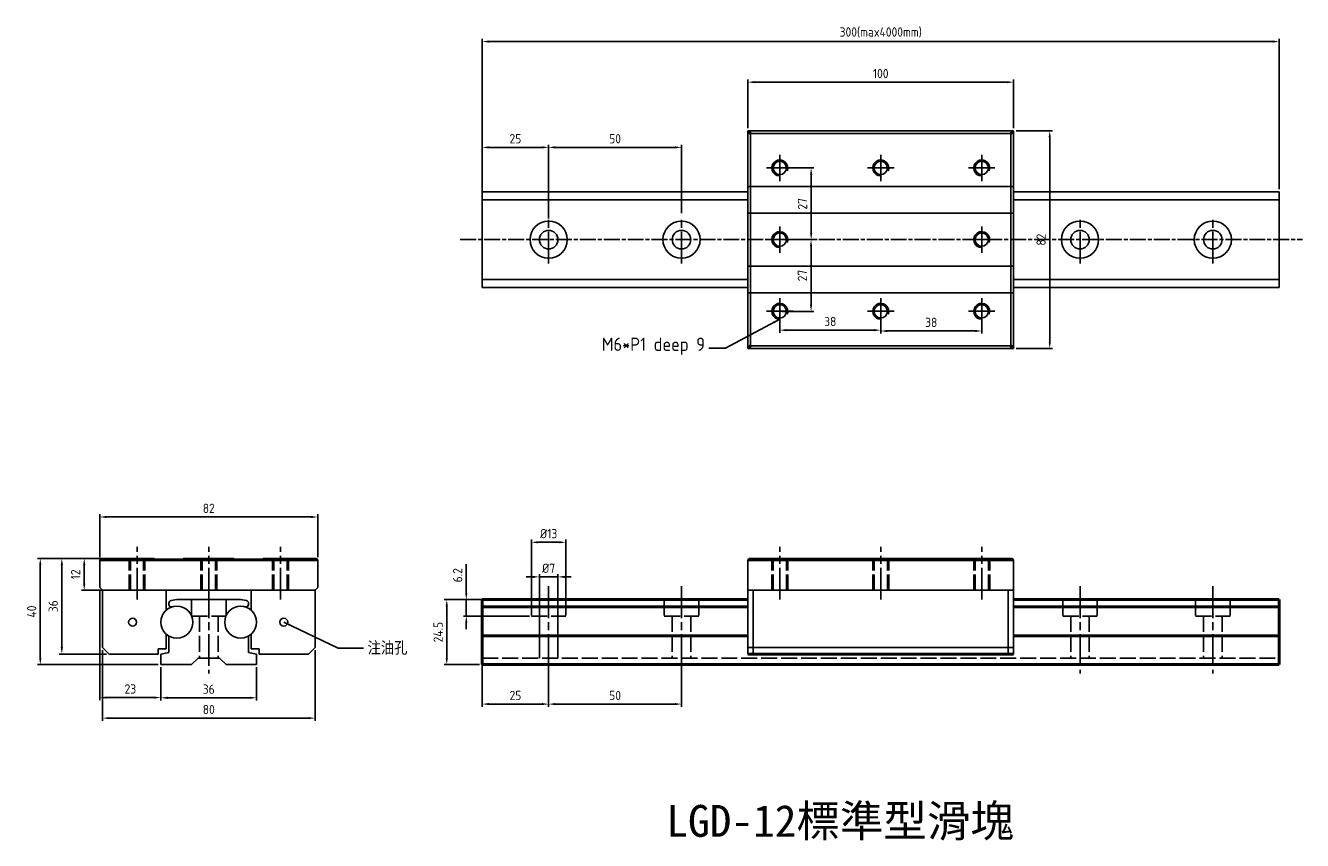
# Model space of a CAD drawing. Header units: millimetres. Extents: x 1293 to 1773, y 461 to 768.
import ezdxf

# ---------------------------------------------------------------- set-up
doc = ezdxf.new("R2010")
doc.units = ezdxf.units.MM
for name, pattern in [('AM_ISO02W050', [7.5, 6, -1.5]), ('AM_ISO08W050', [18, 12, -1.5, 3, -1.5]), ('AM_ISO08W050x2', [9, 6, -0.75, 1.5, -0.75])]:
    doc.linetypes.add(name, pattern=pattern)
for name, color, linetype, lineweight in [('AM_0', 7, 'Continuous', 50), ('AM_3', 6, 'AM_ISO02W050', 25), ('AM_4', 3, 'Continuous', 25), ('AM_5', 3, 'Continuous', 25), ('AM_7', 4, 'AM_ISO08W050', 25)]:
    doc.layers.add(name, color=color, linetype=linetype, lineweight=lineweight)
doc.styles.add('ACISOTS', font='isocp.shx', dxfattribs={"height": 1, "bigfont": 'chineset.shx'})
doc.styles.get("Standard").update_dxf_attribs({"font": 'ISOCP.SHX', "bigfont": 'CHINESET.SHX'})
doc.dimstyles.new('AM_ISO', dxfattribs={"dimtxt": 3.5, "dimasz": 2.5, "dimexe": 1, "dimexo": 1, "dimgap": 1.5, "dimtad": 1, "dimdsep": 46, "dimtxsty": 'Standard', "dimcen": 0, "dimclrd": 256, "dimclre": 256, "dimclrt": 2, "dimadec": 0, "dimazin": 2, "dimtp": 0.1, "dimtm": 0.1, "dimtfac": 0.71, "dimtdec": 3, "dimtmove": 0, "dimatfit": 3, "dimfxl": 0, "dimlwd": -1, "dimlwe": -1, "dimarcsym": 0})
doc.dimstyles.new('AM_ISO$7', dxfattribs={"dimtxt": 5, "dimasz": 2.5, "dimexe": 1, "dimexo": 1, "dimgap": 1.5, "dimtad": 1, "dimdsep": 46, "dimtxsty": 'Standard', "dimcen": 0, "dimclrd": 256, "dimclre": 256, "dimclrt": 2, "dimadec": 0, "dimazin": 2, "dimtp": 0.1, "dimtm": 0.1, "dimtfac": 0.71, "dimtdec": 3, "dimtmove": 0, "dimatfit": 3, "dimfxl": 0, "dimlwd": -1, "dimlwe": -1, "dimarcsym": 0})

# ---------------------------------------------------------------- blocks, each defined once
blk = doc.blocks.new('*D2')
at = {"layer": 'AM_5'}
for p, q in [((1464.44, 706.12), (1464.44, 762.73)), ((1466.94, 761.73), (1761.94, 761.73)), ((1764.44, 706.12), (1764.44, 762.73))]:
    blk.add_line(p, q, dxfattribs=at)
for points in [[(1466.94, 762.14), (1466.94, 761.31), (1464.44, 761.73)], [(1761.94, 762.14), (1761.94, 761.31), (1764.44, 761.73)]]:
    blk.add_solid(points, dxfattribs=at)
at = {"layer": 'Defpoints', "color": 0}
for p in [(1764.44, 761.73), (1464.44, 705.12), (1764.44, 705.12)]:
    blk.add_point(p, dxfattribs=at)
at = {"layer": 'AM_5', "color": 2, "insert": (1614.44, 765.15), "char_height": 3.5, "attachment_point": 5}
blk.add_mtext('300(max4000mm)', dxfattribs=at)
blk = doc.blocks.new('*D3')
at = {"layer": 'AM_5'}
for p, q in [((1564.44, 729.12), (1564.44, 747.42)), ((1566.94, 746.42), (1661.94, 746.42)), ((1664.44, 729.12), (1664.44, 747.42))]:
    blk.add_line(p, q, dxfattribs=at)
for points in [[(1566.94, 746.84), (1566.94, 746.01), (1564.44, 746.42)], [(1661.94, 746.84), (1661.94, 746.01), (1664.44, 746.42)]]:
    blk.add_solid(points, dxfattribs=at)
at = {"layer": 'Defpoints', "color": 0}
for p in [(1664.44, 746.42), (1564.44, 728.12), (1664.44, 728.12)]:
    blk.add_point(p, dxfattribs=at)
at = {"layer": 'AM_5', "color": 2, "insert": (1614.44, 749.67), "char_height": 3.5, "attachment_point": 5}
blk.add_mtext('100', dxfattribs=at)
blk = doc.blocks.new('*D4')
at = {"layer": 'AM_5'}
for p, q in [((1464.44, 703.12), (1464.44, 722.87)), ((1466.94, 721.87), (1486.94, 721.87)), ((1489.44, 695.12), (1489.44, 722.87))]:
    blk.add_line(p, q, dxfattribs=at)
for points in [[(1466.94, 722.28), (1466.94, 721.45), (1464.44, 721.87)], [(1486.94, 722.28), (1486.94, 721.45), (1489.44, 721.87)]]:
    blk.add_solid(points, dxfattribs=at)
at = {"layer": 'Defpoints', "color": 0}
for p in [(1489.44, 721.87), (1464.44, 702.12), (1489.44, 694.12)]:
    blk.add_point(p, dxfattribs=at)
at = {"layer": 'AM_5', "color": 2, "insert": (1476.94, 725.12), "char_height": 3.5, "attachment_point": 5}
blk.add_mtext('25', dxfattribs=at)
blk = doc.blocks.new('*D5')
at = {"layer": 'AM_5'}
for p, q in [((1489.44, 697.12), (1489.44, 722.87)), ((1491.94, 721.87), (1536.94, 721.87)), ((1539.44, 697.12), (1539.44, 722.87))]:
    blk.add_line(p, q, dxfattribs=at)
for points in [[(1491.94, 722.28), (1491.94, 721.45), (1489.44, 721.87)], [(1536.94, 722.28), (1536.94, 721.45), (1539.44, 721.87)]]:
    blk.add_solid(points, dxfattribs=at)
at = {"layer": 'Defpoints', "color": 0}
for p in [(1539.44, 721.87), (1489.44, 696.12), (1539.44, 696.12)]:
    blk.add_point(p, dxfattribs=at)
at = {"layer": 'AM_5', "color": 2, "insert": (1514.44, 725.12), "char_height": 3.5, "attachment_point": 5}
blk.add_mtext('50', dxfattribs=at)
blk = doc.blocks.new('*D6')
at = {"layer": 'AM_5'}
for p, q in [((1577.44, 714.12), (1589.25, 714.12)), ((1588.25, 711.62), (1588.25, 689.62)), ((1577.44, 687.12), (1589.25, 687.12))]:
    blk.add_line(p, q, dxfattribs=at)
for points in [[(1587.84, 711.62), (1588.67, 711.62), (1588.25, 714.12)], [(1587.84, 689.62), (1588.67, 689.62), (1588.25, 687.12)]]:
    blk.add_solid(points, dxfattribs=at)
at = {"layer": 'Defpoints', "color": 0}
for p in [(1576.44, 714.12), (1576.44, 687.12), (1588.25, 687.12)]:
    blk.add_point(p, dxfattribs=at)
at = {"layer": 'AM_5', "color": 2, "insert": (1585, 700.62), "char_height": 3.5, "attachment_point": 5, "rotation": 90}
blk.add_mtext('27', dxfattribs=at)
blk = doc.blocks.new('*D7')
at = {"layer": 'AM_5'}
for p, q in [((1577.44, 687.12), (1589.21, 687.12)), ((1588.21, 684.62), (1588.21, 662.62)), ((1577.44, 660.12), (1589.21, 660.12))]:
    blk.add_line(p, q, dxfattribs=at)
for points in [[(1587.8, 684.62), (1588.63, 684.62), (1588.21, 687.12)], [(1587.8, 662.62), (1588.63, 662.62), (1588.21, 660.12)]]:
    blk.add_solid(points, dxfattribs=at)
at = {"layer": 'Defpoints', "color": 0}
for p in [(1576.44, 687.12), (1576.44, 660.12), (1588.21, 660.12)]:
    blk.add_point(p, dxfattribs=at)
at = {"layer": 'AM_5', "color": 2, "insert": (1584.96, 673.62), "char_height": 3.5, "attachment_point": 5, "rotation": 90}
blk.add_mtext('27', dxfattribs=at)
blk = doc.blocks.new('*D8')
at = {"layer": 'AM_5'}
for p, q in [((1576.44, 659.12), (1576.44, 652.03)), ((1614.44, 659.12), (1614.44, 652.03)), ((1578.94, 653.03), (1611.94, 653.03))]:
    blk.add_line(p, q, dxfattribs=at)
for points in [[(1578.94, 653.45), (1578.94, 652.61), (1576.44, 653.03)], [(1611.94, 653.45), (1611.94, 652.61), (1614.44, 653.03)]]:
    blk.add_solid(points, dxfattribs=at)
at = {"layer": 'Defpoints', "color": 0}
for p in [(1576.44, 660.12), (1614.44, 660.12), (1614.44, 653.03)]:
    blk.add_point(p, dxfattribs=at)
at = {"layer": 'AM_5', "color": 2, "insert": (1595.44, 656.28), "char_height": 3.5, "attachment_point": 5}
blk.add_mtext('38', dxfattribs=at)
blk = doc.blocks.new('*D9')
at = {"layer": 'AM_5'}
for p, q in [((1614.44, 659.12), (1614.44, 651.72)), ((1652.44, 659.12), (1652.44, 651.72)), ((1616.94, 652.72), (1649.94, 652.72))]:
    blk.add_line(p, q, dxfattribs=at)
for points in [[(1616.94, 653.13), (1616.94, 652.3), (1614.44, 652.72)], [(1649.94, 653.13), (1649.94, 652.3), (1652.44, 652.72)]]:
    blk.add_solid(points, dxfattribs=at)
at = {"layer": 'Defpoints', "color": 0}
for p in [(1614.44, 660.12), (1652.44, 660.12), (1652.44, 652.72)]:
    blk.add_point(p, dxfattribs=at)
at = {"layer": 'AM_5', "color": 2, "insert": (1633.44, 655.97), "char_height": 3.5, "attachment_point": 5}
blk.add_mtext('38', dxfattribs=at)
blk = doc.blocks.new('*D10')
at = {"layer": 'AM_5'}
for p, q in [((1320.01, 567.07), (1313.64, 567.07)), ((1314.64, 564.57), (1314.64, 557.57)), ((1324.45, 555.07), (1313.64, 555.07))]:
    blk.add_line(p, q, dxfattribs=at)
for points in [[(1314.22, 564.57), (1315.06, 564.57), (1314.64, 567.07)], [(1314.22, 557.57), (1315.06, 557.57), (1314.64, 555.07)]]:
    blk.add_solid(points, dxfattribs=at)
at = {"layer": 'Defpoints', "color": 0}
for p in [(1321.01, 567.07), (1314.64, 555.07), (1325.45, 555.07)]:
    blk.add_point(p, dxfattribs=at)
at = {"layer": 'AM_5', "color": 2, "insert": (1311.39, 561.07), "char_height": 3.5, "attachment_point": 5, "rotation": 90}
blk.add_mtext('12', dxfattribs=at)
blk = doc.blocks.new('*D11')
at = {"layer": 'AM_5'}
for p, q in [((1343.51, 526.07), (1343.51, 513.58)), ((1379.51, 526.07), (1379.51, 513.58)), ((1346.01, 514.58), (1377.01, 514.58))]:
    blk.add_line(p, q, dxfattribs=at)
for points in [[(1346.01, 515), (1346.01, 514.16), (1343.51, 514.58)], [(1377.01, 515), (1377.01, 514.16), (1379.51, 514.58)]]:
    blk.add_solid(points, dxfattribs=at)
at = {"layer": 'Defpoints', "color": 0}
for p in [(1343.51, 527.07), (1379.51, 527.07), (1379.51, 514.58)]:
    blk.add_point(p, dxfattribs=at)
at = {"layer": 'AM_5', "color": 2, "insert": (1361.51, 517.83), "char_height": 3.5, "attachment_point": 5}
blk.add_mtext('36', dxfattribs=at)
blk = doc.blocks.new('*D12')
at = {"layer": 'AM_5'}
for p, q in [((1320.01, 567.07), (1297.09, 567.07)), ((1298.09, 564.57), (1298.09, 529.57)), ((1342.51, 527.07), (1297.09, 527.07))]:
    blk.add_line(p, q, dxfattribs=at)
for points in [[(1297.68, 564.57), (1298.51, 564.57), (1298.09, 567.07)], [(1297.68, 529.57), (1298.51, 529.57), (1298.09, 527.07)]]:
    blk.add_solid(points, dxfattribs=at)
at = {"layer": 'Defpoints', "color": 0}
for p in [(1321.01, 567.07), (1298.09, 527.07), (1343.51, 527.07)]:
    blk.add_point(p, dxfattribs=at)
at = {"layer": 'AM_5', "color": 2, "insert": (1294.84, 547.07), "char_height": 3.5, "attachment_point": 5, "rotation": 90}
blk.add_mtext('40', dxfattribs=at)
blk = doc.blocks.new('*D13')
at = {"layer": 'AM_5'}
for p, q in [((1665.44, 728.12), (1679.05, 728.12)), ((1678.05, 725.62), (1678.05, 648.62)), ((1665.44, 646.12), (1679.05, 646.12))]:
    blk.add_line(p, q, dxfattribs=at)
for points in [[(1677.63, 725.62), (1678.46, 725.62), (1678.05, 728.12)], [(1677.63, 648.62), (1678.46, 648.62), (1678.05, 646.12)]]:
    blk.add_solid(points, dxfattribs=at)
at = {"layer": 'Defpoints', "color": 0}
for p in [(1664.44, 728.12), (1664.44, 646.12), (1678.05, 646.12)]:
    blk.add_point(p, dxfattribs=at)
at = {"layer": 'AM_5', "color": 2, "insert": (1674.8, 687.12), "char_height": 3.5, "attachment_point": 5, "rotation": 90}
blk.add_mtext('82', dxfattribs=at)
blk = doc.blocks.new('*D14')
at = {"layer": 'AM_5'}
for p, q in [((1320.51, 555.07), (1320.51, 513.66)), ((1343.51, 526.07), (1343.51, 513.66)), ((1323.01, 514.66), (1341.01, 514.66))]:
    blk.add_line(p, q, dxfattribs=at)
for points in [[(1323.01, 515.08), (1323.01, 514.25), (1320.51, 514.66)], [(1341.01, 515.08), (1341.01, 514.25), (1343.51, 514.66)]]:
    blk.add_solid(points, dxfattribs=at)
at = {"layer": 'Defpoints', "color": 0}
for p in [(1320.51, 556.07), (1343.51, 527.07), (1343.51, 514.66)]:
    blk.add_point(p, dxfattribs=at)
at = {"layer": 'AM_5', "color": 2, "insert": (1332.01, 517.91), "char_height": 3.5, "attachment_point": 5}
blk.add_mtext('23', dxfattribs=at)
blk = doc.blocks.new('*D15')
at = {"layer": 'AM_5'}
for p, q in [((1323.01, 567.07), (1305.2, 567.07)), ((1306.2, 533.57), (1306.2, 564.57)), ((1323.01, 531.07), (1305.2, 531.07))]:
    blk.add_line(p, q, dxfattribs=at)
for points in [[(1305.79, 564.57), (1306.62, 564.57), (1306.2, 567.07)], [(1305.79, 533.57), (1306.62, 533.57), (1306.2, 531.07)]]:
    blk.add_solid(points, dxfattribs=at)
at = {"layer": 'Defpoints', "color": 0}
for p in [(1306.2, 567.07), (1324.01, 567.07), (1324.01, 531.07)]:
    blk.add_point(p, dxfattribs=at)
at = {"layer": 'AM_5', "color": 2, "insert": (1302.95, 549.07), "char_height": 3.5, "attachment_point": 5, "rotation": 90}
blk.add_mtext('36', dxfattribs=at)
blk = doc.blocks.new('*D16')
at = {"layer": 'AM_5'}
for p, q in [((1321.51, 532.57), (1321.51, 505.92)), ((1401.51, 532.57), (1401.51, 505.92)), ((1324.01, 506.92), (1399.01, 506.92))]:
    blk.add_line(p, q, dxfattribs=at)
for points in [[(1324.01, 507.34), (1324.01, 506.51), (1321.51, 506.92)], [(1399.01, 507.34), (1399.01, 506.51), (1401.51, 506.92)]]:
    blk.add_solid(points, dxfattribs=at)
at = {"layer": 'Defpoints', "color": 0}
for p in [(1321.51, 533.57), (1401.51, 533.57), (1401.51, 506.92)]:
    blk.add_point(p, dxfattribs=at)
at = {"layer": 'AM_5', "color": 2, "insert": (1361.51, 510.17), "char_height": 3.5, "attachment_point": 5}
blk.add_mtext('80', dxfattribs=at)
blk = doc.blocks.new('*D17')
at = {"layer": 'AM_5'}
for p, q in [((1320.51, 567.57), (1320.51, 583.68)), ((1323.01, 582.68), (1400.01, 582.68)), ((1402.51, 567.57), (1402.51, 583.68))]:
    blk.add_line(p, q, dxfattribs=at)
for points in [[(1323.01, 583.09), (1323.01, 582.26), (1320.51, 582.68)], [(1400.01, 583.09), (1400.01, 582.26), (1402.51, 582.68)]]:
    blk.add_solid(points, dxfattribs=at)
at = {"layer": 'Defpoints', "color": 0}
for p in [(1402.51, 582.68), (1320.51, 566.57), (1402.51, 566.57)]:
    blk.add_point(p, dxfattribs=at)
at = {"layer": 'AM_5', "color": 2, "insert": (1361.51, 585.93), "char_height": 3.5, "attachment_point": 5}
blk.add_mtext('82', dxfattribs=at)
blk = doc.blocks.new('*D18')
at = {"layer": 'AM_5'}
for p, q in [((1463.44, 551.57), (1450.1, 551.57)), ((1451.1, 549.07), (1451.1, 529.57)), ((1463.44, 527.07), (1450.1, 527.07))]:
    blk.add_line(p, q, dxfattribs=at)
for points in [[(1450.68, 549.07), (1451.51, 549.07), (1451.1, 551.57)], [(1450.68, 529.57), (1451.51, 529.57), (1451.1, 527.07)]]:
    blk.add_solid(points, dxfattribs=at)
at = {"layer": 'Defpoints', "color": 0}
for p in [(1464.44, 551.57), (1451.1, 527.07), (1464.44, 527.07)]:
    blk.add_point(p, dxfattribs=at)
at = {"layer": 'AM_5', "color": 2, "insert": (1447.85, 539.32), "char_height": 3.5, "attachment_point": 5, "rotation": 90}
blk.add_mtext('24.5', dxfattribs=at)
blk = doc.blocks.new('*D19')
at = {"layer": 'AM_5'}
for p, q in [((1458.44, 554.07), (1458.44, 564.89)), ((1482.23, 551.57), (1457.44, 551.57)), ((1458.44, 545.37), (1458.44, 551.57)), ((1482.23, 545.37), (1457.44, 545.37)), ((1458.44, 542.87), (1458.44, 540.37))]:
    blk.add_line(p, q, dxfattribs=at)
for points in [[(1458.02, 554.07), (1458.85, 554.07), (1458.44, 551.57)], [(1458.02, 542.87), (1458.85, 542.87), (1458.44, 545.37)]]:
    blk.add_solid(points, dxfattribs=at)
at = {"layer": 'Defpoints', "color": 0}
for p in [(1458.44, 551.57), (1483.23, 551.57), (1483.23, 545.37)]:
    blk.add_point(p, dxfattribs=at)
at = {"layer": 'AM_5', "color": 2, "insert": (1455.19, 560.73), "char_height": 3.5, "attachment_point": 5, "rotation": 90}
blk.add_mtext('6.2', dxfattribs=at)
blk = doc.blocks.new('*D20')
at = {"layer": 'AM_5'}
for p, q in [((1482.94, 546.37), (1482.94, 574.16)), ((1485.44, 573.16), (1493.44, 573.16)), ((1495.94, 546.37), (1495.94, 574.16))]:
    blk.add_line(p, q, dxfattribs=at)
for points in [[(1485.44, 573.57), (1485.44, 572.74), (1482.94, 573.16)], [(1493.44, 573.57), (1493.44, 572.74), (1495.94, 573.16)]]:
    blk.add_solid(points, dxfattribs=at)
at = {"layer": 'Defpoints', "color": 0}
for p in [(1495.94, 573.16), (1482.94, 545.37), (1495.94, 545.37)]:
    blk.add_point(p, dxfattribs=at)
at = {"layer": 'AM_5', "color": 2, "insert": (1489.44, 576.41), "char_height": 3.5, "attachment_point": 5}
blk.add_mtext('%%c13', dxfattribs=at)
blk = doc.blocks.new('*D21')
at = {"layer": 'AM_5'}
for p, q in [((1483.44, 560.11), (1480.94, 560.11)), ((1485.94, 530.57), (1485.94, 561.11)), ((1485.94, 560.11), (1492.94, 560.11)), ((1492.94, 530.57), (1492.94, 561.11)), ((1495.44, 560.11), (1497.94, 560.11))]:
    blk.add_line(p, q, dxfattribs=at)
for points in [[(1483.44, 560.53), (1483.44, 559.7), (1485.94, 560.11)], [(1495.44, 560.53), (1495.44, 559.7), (1492.94, 560.11)]]:
    blk.add_solid(points, dxfattribs=at)
at = {"layer": 'Defpoints', "color": 0}
for p in [(1492.94, 560.11), (1485.94, 529.57), (1492.94, 529.57)]:
    blk.add_point(p, dxfattribs=at)
at = {"layer": 'AM_5', "color": 2, "insert": (1489.44, 563.36), "char_height": 3.5, "attachment_point": 5}
blk.add_mtext('%%c7', dxfattribs=at)
blk = doc.blocks.new('*D22')
at = {"layer": 'AM_5'}
for p, q in [((1464.44, 528.57), (1464.44, 511.21)), ((1489.44, 526.07), (1489.44, 511.21)), ((1466.94, 512.21), (1486.94, 512.21))]:
    blk.add_line(p, q, dxfattribs=at)
for points in [[(1466.94, 512.63), (1466.94, 511.8), (1464.44, 512.21)], [(1486.94, 512.63), (1486.94, 511.8), (1489.44, 512.21)]]:
    blk.add_solid(points, dxfattribs=at)
at = {"layer": 'Defpoints', "color": 0}
for p in [(1464.44, 529.57), (1489.44, 527.07), (1489.44, 512.21)]:
    blk.add_point(p, dxfattribs=at)
at = {"layer": 'AM_5', "color": 2, "insert": (1476.94, 515.46), "char_height": 3.5, "attachment_point": 5}
blk.add_mtext('25', dxfattribs=at)
blk = doc.blocks.new('*D23')
at = {"layer": 'AM_5'}
for p, q in [((1489.44, 528.57), (1489.44, 511.21)), ((1539.44, 528.57), (1539.44, 511.21)), ((1491.94, 512.21), (1536.94, 512.21))]:
    blk.add_line(p, q, dxfattribs=at)
for points in [[(1491.94, 512.63), (1491.94, 511.8), (1489.44, 512.21)], [(1536.94, 512.63), (1536.94, 511.8), (1539.44, 512.21)]]:
    blk.add_solid(points, dxfattribs=at)
at = {"layer": 'Defpoints', "color": 0}
for p in [(1489.44, 529.57), (1539.44, 529.57), (1539.44, 512.21)]:
    blk.add_point(p, dxfattribs=at)
at = {"layer": 'AM_5', "color": 2, "insert": (1514.44, 515.46), "char_height": 3.5, "attachment_point": 5}
blk.add_mtext('50', dxfattribs=at)

msp = doc.modelspace()

# ---------------------------------------------------------------- linework, layer by layer
for p, q in [((1564.443, 646.125), (1564.443, 728.125)), ((1564.443, 728.125), (1664.443, 728.125)), ((1565.443, 727.125), (1663.443, 727.125)), ((1565.443, 647.125), (1565.443, 727.125)), ((1663.443, 647.125), (1663.443, 727.125)), ((1664.443, 646.125), (1664.443, 728.125)), ((1564.443, 707.125), (1664.443, 707.125)), ((1464.443, 669.125), (1464.443, 705.125)), ((1464.443, 705.125), (1564.443, 705.125)), ((1464.443, 702.125), (1564.443, 702.125)), ((1664.443, 705.125), (1764.443, 705.125)), ((1664.443, 702.125), (1764.443, 702.125)), ((1764.443, 669.125), (1764.443, 705.125)), ((1564.443, 697.125), (1664.443, 697.125)), ((1564.443, 677.125), (1664.443, 677.125)), ((1464.443, 672.125), (1564.443, 672.125)), ((1464.443, 669.125), (1564.443, 669.125)), ((1664.443, 672.125), (1764.443, 672.125)), ((1664.443, 669.125), (1764.443, 669.125)), ((1564.443, 667.125), (1664.443, 667.125)), ((1564.443, 646.125), (1664.443, 646.125)), ((1565.443, 647.125), (1663.443, 647.125)), ((1320.506, 566.567), (1321.006, 567.067)), ((1320.506, 556.067), (1320.506, 566.567)), ((1321.006, 567.067), (1341.006, 567.067)), ((1341.506, 566.567), (1341.006, 567.067)), ((1341.506, 566.567), (1351.506, 566.567)), ((1341.506, 566.567), (1341.506, 566.567)), ((1351.506, 566.567), (1352.006, 567.067)), ((1351.506, 566.567), (1351.506, 566.567)), ((1352.006, 567.067), (1371.006, 567.067)), ((1371.506, 566.567), (1371.006, 567.067)), ((1371.506, 566.567), (1371.506, 566.567)), ((1371.506, 566.567), (1381.506, 566.567)), ((1381.506, 566.567), (1382.006, 567.067)), ((1381.506, 566.567), (1381.506, 566.567)), ((1382.006, 567.067), (1402.006, 567.067)), ((1402.006, 567.067), (1402.506, 566.567)), ((1402.506, 556.067), (1402.506, 566.567)), ((1564.443, 566.567), (1564.943, 567.067)), ((1564.443, 566.567), (1564.443, 531.067)), ((1564.943, 567.067), (1663.943, 567.067)), ((1663.943, 567.067), (1664.443, 566.567)), ((1664.443, 566.567), (1664.443, 531.067)), ((1320.506, 556.067), (1321.506, 555.067)), ((1321.506, 533.567), (1321.506, 555.067)), ((1321.506, 555.067), (1401.506, 555.067)), ((1345.506, 555.067), (1345.506, 547.54)), ((1377.506, 555.067), (1377.506, 547.54)), ((1401.506, 555.067), (1402.506, 556.067)), ((1401.506, 533.567), (1401.506, 555.067)), ((1564.443, 555.067), (1664.443, 555.067)), ((1566.443, 555.067), (1566.443, 531.067)), ((1662.443, 555.067), (1662.443, 531.067)), ((1346.506, 550.199), (1346.506, 549.776)), ((1349.506, 551.567), (1347.332, 551.184)), ((1349.506, 551.567), (1373.506, 551.567)), ((1373.506, 551.567), (1375.679, 551.184)), ((1376.506, 550.199), (1376.506, 549.776)), ((1345.506, 538.595), (1345.506, 533.067)), ((1377.506, 538.595), (1377.506, 533.067)), ((1321.506, 533.567), (1324.006, 531.067)), ((1346.506, 537.871), (1346.506, 531.596)), ((1376.506, 537.871), (1376.506, 531.596)), ((1401.506, 533.567), (1399.006, 531.067)), ((1564.443, 533.567), (1664.443, 533.567)), ((1324.006, 531.067), (1342.506, 531.067)), ((1342.506, 533.067), (1345.506, 533.067)), ((1342.506, 533.067), (1342.506, 531.067)), ((1343.506, 531.067), (1346.506, 531.596)), ((1343.506, 531.067), (1343.506, 527.067)), ((1357.506, 529.567), (1355.006, 527.067)), ((1357.506, 529.567), (1365.506, 529.567)), ((1365.506, 529.567), (1368.006, 527.067)), ((1379.506, 531.067), (1376.506, 531.596)), ((1377.506, 533.067), (1380.506, 533.067)), ((1379.506, 531.067), (1379.506, 527.067)), ((1380.506, 533.067), (1380.506, 531.067)), ((1380.506, 531.067), (1399.006, 531.067)), ((1564.443, 531.067), (1664.443, 531.067)), ((1343.506, 527.067), (1355.006, 527.067)), ((1368.006, 527.067), (1379.506, 527.067))]:
    msp.add_line(p, q)
for centre, radius in [((1576.443, 714.125), 2.5), ((1614.443, 714.125), 2.5), ((1652.443, 714.125), 2.5), ((1489.443, 687.125), 7), ((1539.443, 687.125), 7), ((1689.443, 687.125), 7), ((1739.443, 687.125), 7), ((1489.443, 687.125), 3.5), ((1539.443, 687.125), 3.5), ((1576.443, 687.125), 2.5), ((1652.443, 687.125), 2.5), ((1689.443, 687.125), 3.5), ((1739.443, 687.125), 3.5), ((1576.443, 660.125), 2.5), ((1614.443, 660.125), 2.5), ((1652.443, 660.125), 2.5), ((1349.506, 543.067), 6), ((1373.506, 543.067), 6), ((1332.839, 543.067), 1.5), ((1389.756, 543.067), 1.5)]:
    msp.add_circle(centre, radius)
for centre, start, end in [((1347.506, 550.199), 100, 180), ((1347.506, 549.776), 180, 286.60155), ((1375.506, 549.776), 253.39845, 0), ((1375.506, 550.199), 0, 80)]:
    msp.add_arc(centre, 1, start, end)
at = {"layer": 'AM_0'}
for p, q in [((1565.443, 727.125), (1564.443, 728.125)), ((1663.443, 727.125), (1664.443, 728.125)), ((1565.443, 647.125), (1564.443, 646.125)), ((1663.443, 647.125), (1664.443, 646.125)), ((1320.506, 566.567), (1402.506, 566.567)), ((1564.443, 566.567), (1664.443, 566.567)), ((1464.443, 551.567), (1564.443, 551.567)), ((1464.443, 551.567), (1464.443, 527.067)), ((1464.443, 548.817), (1564.443, 548.817)), ((1664.443, 551.567), (1764.443, 551.567)), ((1664.443, 548.817), (1764.443, 548.817)), ((1764.443, 551.567), (1764.443, 527.067)), ((1464.443, 537.871), (1564.443, 537.871)), ((1664.443, 537.871), (1764.443, 537.871)), ((1564.443, 531.067), (1664.443, 531.067)), ((1464.443, 527.067), (1764.443, 527.067))]:
    msp.add_line(p, q, dxfattribs=at)
at = {"layer": 'AM_3'}
for p, q in [((1331.506, 555.067), (1331.506, 567.067)), ((1332.006, 555.067), (1332.006, 567.067)), ((1337.006, 555.067), (1337.006, 567.067)), ((1337.506, 555.067), (1337.506, 567.067)), ((1358.506, 555.067), (1358.506, 567.067)), ((1359.006, 555.067), (1359.006, 567.067)), ((1364.006, 555.067), (1364.006, 567.067)), ((1364.506, 555.067), (1364.506, 567.067)), ((1385.506, 555.067), (1385.506, 567.067)), ((1385.506, 555.067), (1385.506, 567.067)), ((1386.006, 555.067), (1386.006, 567.067)), ((1391.006, 555.067), (1391.006, 567.067)), ((1391.506, 555.067), (1391.506, 567.067)), ((1573.443, 555.067), (1573.443, 567.067)), ((1573.943, 555.067), (1573.943, 567.067)), ((1578.943, 555.067), (1578.943, 567.067)), ((1579.443, 555.067), (1579.443, 567.067)), ((1611.443, 555.067), (1611.443, 567.067)), ((1611.443, 555.067), (1611.443, 567.067)), ((1611.943, 555.067), (1611.943, 567.067)), ((1616.943, 555.067), (1616.943, 567.067)), ((1617.443, 555.067), (1617.443, 567.067)), ((1649.443, 555.067), (1649.443, 567.067)), ((1649.943, 555.067), (1649.943, 567.067)), ((1654.943, 555.067), (1654.943, 567.067)), ((1655.443, 555.067), (1655.443, 567.067)), ((1355.006, 551.567), (1355.006, 545.367)), ((1368.006, 551.567), (1368.006, 545.367)), ((1482.943, 551.567), (1482.943, 545.367)), ((1495.943, 551.567), (1495.943, 545.367)), ((1532.943, 551.567), (1532.943, 545.367)), ((1545.943, 551.567), (1545.943, 545.367)), ((1682.943, 551.567), (1682.943, 545.367)), ((1695.943, 551.567), (1695.943, 545.367)), ((1732.943, 551.567), (1732.943, 545.367)), ((1745.943, 551.567), (1745.943, 545.367)), ((1355.006, 545.367), (1368.006, 545.367)), ((1358.006, 545.367), (1358.006, 529.567)), ((1365.006, 545.367), (1365.006, 529.567)), ((1482.943, 545.367), (1495.943, 545.367)), ((1485.943, 545.367), (1485.943, 529.567)), ((1492.943, 545.367), (1492.943, 529.567)), ((1532.943, 545.367), (1545.943, 545.367)), ((1535.943, 545.367), (1535.943, 529.567)), ((1542.943, 545.367), (1542.943, 529.567)), ((1682.943, 545.367), (1695.943, 545.367)), ((1685.943, 545.367), (1685.943, 529.567)), ((1692.943, 545.367), (1692.943, 529.567)), ((1732.943, 545.367), (1745.943, 545.367)), ((1735.943, 545.367), (1735.943, 529.567)), ((1742.943, 545.367), (1742.943, 529.567)), ((1464.443, 529.567), (1764.443, 529.567))]:
    msp.add_line(p, q, dxfattribs=at)
at = {"layer": 'AM_4'}
for centre in [(1576.443, 714.125), (1614.443, 714.125), (1652.443, 714.125), (1576.443, 687.125), (1652.443, 687.125), (1576.443, 660.125), (1614.443, 660.125), (1652.443, 660.125)]:
    msp.add_arc(centre, 3, 337.87307, 270, dxfattribs=at)
at = {"layer": 'AM_7'}
for p, q in [((1576.443, 719.125), (1576.443, 709.125)), ((1614.443, 719.125), (1614.443, 709.125)), ((1652.443, 719.125), (1652.443, 709.125)), ((1571.443, 714.125), (1581.443, 714.125)), ((1609.443, 714.125), (1619.443, 714.125)), ((1647.443, 714.125), (1657.443, 714.125)), ((1489.443, 678.125), (1489.443, 696.125)), ((1539.443, 678.125), (1539.443, 696.125)), ((1576.443, 692.125), (1576.443, 682.125)), ((1652.443, 692.125), (1652.443, 682.125)), ((1689.443, 678.125), (1689.443, 696.125)), ((1739.443, 678.125), (1739.443, 696.125)), ((1571.443, 687.125), (1581.443, 687.125)), ((1647.443, 687.125), (1657.443, 687.125)), ((1576.443, 665.125), (1576.443, 655.125)), ((1614.443, 665.125), (1614.443, 655.125)), ((1652.443, 665.125), (1652.443, 655.125)), ((1571.443, 660.125), (1581.443, 660.125)), ((1609.443, 660.125), (1619.443, 660.125)), ((1647.443, 660.125), (1657.443, 660.125)), ((1334.506, 551.567), (1334.506, 571.384)), ((1361.506, 551.567), (1361.506, 571.384)), ((1388.506, 551.567), (1388.506, 571.384)), ((1576.443, 551.567), (1576.443, 571.384)), ((1614.443, 551.567), (1614.443, 571.384)), ((1652.443, 551.567), (1652.443, 571.384)), ((1361.506, 556.567), (1361.506, 523.729)), ((1489.443, 556.567), (1489.443, 523.729)), ((1539.443, 556.567), (1539.443, 523.729)), ((1689.443, 556.567), (1689.443, 523.729)), ((1739.443, 556.567), (1739.443, 523.729))]:
    msp.add_line(p, q, dxfattribs=at)
at = {"layer": 'AM_7', "linetype": 'AM_ISO08W050x2'}
msp.add_line((1456.199, 687.125), (1773.175, 687.125), dxfattribs=at)

# ---------------------------------------------------------------- texts
at = {"layer": 'AM_5', "color": 2, "char_height": 5}
for s, insert, attachment_point in [('M6*P1 deep 9', (1548.297, 643.713), 9), ('注油孔', (1421.274, 535.78), 1)]:
    msp.add_mtext(s, dxfattribs=dict(at, insert=insert, attachment_point=attachment_point))
at = {"layer": 'AM_5', "insert": (1533.72, 474.225), "char_height": 12, "width": 168.18368, "attachment_point": 1, "style": 'ACISOTS'}
msp.add_mtext('{\\fDFKai-SB|b0|i0|c136|p65;LGD-12標準型滑塊}', dxfattribs=at)

# ---------------------------------------------------------------- dimensions: what is measured, and where the dimension line sits
at = {"layer": 'AM_5'}
for base, p1, p2, text, picture, middle in [((1764.443, 761.725), (1464.443, 705.125), (1764.443, 705.125), '<>(max4000mm)', '*D2', (1614.443, 765.15)), ((1495.943, 573.156), (1482.943, 545.367), (1495.943, 545.367), '%%c<>', '*D20', (1489.443, 576.406))]:
    dim = msp.add_linear_dim(base=base, p1=p1, p2=p2, text=text, dimstyle='AM_ISO', dxfattribs=at)
    dim.commit()
    dim.dimension.update_dxf_attribs({"geometry": picture, "text_midpoint": middle})
for base, p1, p2, picture, middle in [((1664.443, 746.422), (1564.443, 728.125), (1664.443, 728.125), '*D3', (1614.443, 749.672)), ((1489.443, 721.867), (1464.443, 702.125), (1489.443, 694.125), '*D4', (1476.943, 725.117)), ((1539.443, 721.867), (1489.443, 696.125), (1539.443, 696.125), '*D5', (1514.443, 725.117)), ((1614.443, 653.029), (1576.443, 660.125), (1614.443, 660.125), '*D8', (1595.443, 656.279)), ((1652.443, 652.718), (1614.443, 660.125), (1652.443, 660.125), '*D9', (1633.443, 655.968)), ((1402.506, 582.676), (1320.506, 566.567), (1402.506, 566.567), '*D17', (1361.506, 585.927)), ((1343.506, 514.665), (1320.506, 556.067), (1343.506, 527.067), '*D14', (1332.006, 517.915)), ((1401.506, 506.923), (1321.506, 533.567), (1401.506, 533.567), '*D16', (1361.506, 510.173)), ((1489.443, 512.213), (1464.443, 529.567), (1489.443, 527.067), '*D22', (1476.943, 515.464)), ((1539.443, 512.213), (1489.443, 529.567), (1539.443, 529.567), '*D23', (1514.443, 515.463)), ((1379.506, 514.58), (1343.506, 527.067), (1379.506, 527.067), '*D11', (1361.506, 517.83))]:
    dim = msp.add_linear_dim(base=base, p1=p1, p2=p2, dimstyle='AM_ISO', dxfattribs=at)
    dim.commit()
    dim.dimension.update_dxf_attribs({"geometry": picture, "text_midpoint": middle})
for base, p1, p2, picture, middle in [((1678.048, 646.125), (1664.443, 728.125), (1664.443, 646.125), '*D13', (1674.797, 687.125)), ((1588.253, 687.125), (1576.443, 714.125), (1576.443, 687.125), '*D6', (1585.003, 700.625)), ((1588.213, 660.125), (1576.443, 687.125), (1576.443, 660.125), '*D7', (1584.962, 673.625)), ((1298.092, 527.067), (1321.006, 567.067), (1343.506, 527.067), '*D12', (1294.842, 547.067)), ((1306.204, 567.067), (1324.006, 531.067), (1324.006, 567.067), '*D15', (1302.954, 549.067)), ((1314.639, 555.067), (1321.006, 567.067), (1325.446, 555.067), '*D10', (1311.389, 561.067)), ((1458.437, 551.567), (1483.228, 545.367), (1483.228, 551.567), '*D19', (1455.187, 560.727)), ((1451.098, 527.067), (1464.443, 551.567), (1464.443, 527.067), '*D18', (1447.848, 539.317))]:
    dim = msp.add_linear_dim(base=base, p1=p1, p2=p2, angle=90, dimstyle='AM_ISO', dxfattribs=at)
    dim.commit()
    dim.dimension.update_dxf_attribs({"geometry": picture, "text_midpoint": middle})
dim = msp.add_linear_dim(base=(1492.943, 560.112), p1=(1485.943, 529.567), p2=(1492.943, 529.567), text='%%c<>', dimstyle='AM_ISO', dxfattribs=at)
dim.commit()
dim.dimension.update_dxf_attribs({"geometry": '*D21', "text_midpoint": (1489.443, 560.112), "dimtype": 160})

# ---------------------------------------------------------------- leaders
at = {"layer": 'AM_5', "annotation_type": 0, "has_hookline": 1}
for points, hookline_direction, text_width in [([(1576.443, 657.125), (1555.971, 646.213), (1549.797, 646.213)], 1, 38.358), ([(1389.756, 543.067), (1410.187, 533.28), (1419.774, 533.28)], 0, 14.688)]:
    msp.add_leader(points, dimstyle='AM_ISO$7', override={"dimgap": 1.5, "dimtad": 0}, dxfattribs=dict(at, hookline_direction=hookline_direction, text_width=text_width))

doc.saveas('drawing.dxf')
